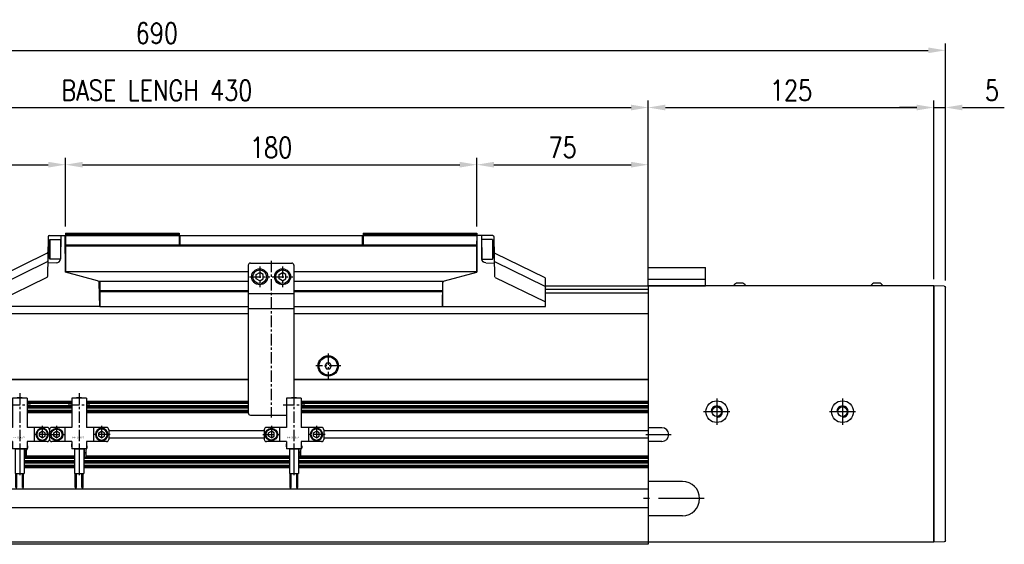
# Model space of a CAD drawing. Extents: x 8754 to 13695, y -84307 to -82568.
# Tile 28 of 34: x 12387 to 12818, y -83571 to -83342. Entities that reach past the tile are written whole.
import ezdxf

# ---------------------------------------------------------------- set-up
doc = ezdxf.new("R2010")
doc.units = 0
doc.header["$LTSCALE"] = 4
doc.header["$MEASUREMENT"] = 0
doc.linetypes.add('CENTER', pattern=[2, 1.25, -0.25, 0.25, -0.25])
doc.layers.get('0').update_dxf_attribs({"linetype": 'CONTINUOUS'})
doc.layers.get('Defpoints').update_dxf_attribs({"linetype": 'CONTINUOUS'})
for name, color, linetype in [('0.CENTER', 1, 'CENTER'), ('CENTER', 1, 'CENTER'), ('HATCH', 1, 'CONTINUOUS')]:
    doc.layers.add(name, color=color, linetype=linetype)
doc.styles.add('GHS', font='romans.shx', dxfattribs={"width": 0.8, "bigfont": 'ghs.shx'})
doc.styles.add('style1', font='txt')
doc.dimstyles.new('P3', dxfattribs={"dimscale": 3, "dimtxt": 3, "dimasz": 2.5, "dimexe": 1, "dimexo": 1, "dimgap": 1, "dimtad": 1, "dimdec": 3, "dimdsep": 46, "dimtxsty": 'GHS', "dimcen": 0, "dimclrd": 4, "dimclre": 4, "dimclrt": 4, "dimadec": 0, "dimazin": 0, "dimtfac": 1, "dimtdec": 3, "dimtmove": 0, "dimatfit": 3, "dimfxl": 0, "dimtolj": 1, "dimarcsym": 0})

# ---------------------------------------------------------------- blocks, each defined once
blk = doc.blocks.new('A$C33B1604B')
for p, q in [((125, 112), (0, 112)), ((0, 112), (0, 0)), ((125, 112), (125, 0)), ((6, 50), (0, 50)), ((6, 44), (0, 44)), ((15, 26.5), (0, 26.5)), ((15, 11.5), (0, 11.5)), ((125, 0), (0, 0))]:
    blk.add_line(p, q)
for centre, radius in [((30, 57), 4.75), ((85, 57), 4.75), ((30, 57), 2.1), ((85, 57), 2.1)]:
    blk.add_circle(centre, radius)
for centre, radius in [((6, 47), 3), ((15, 19), 7.5)]:
    blk.add_arc(centre, radius, 270, 90)
at = {"layer": 'CENTER', "ltscale": 4}
for p, q in [((30, 62.75), (30, 51.25)), ((85, 62.75), (85, 51.25)), ((24.25, 57), (35.75, 57)), ((79.25, 57), (90.75, 57)), ((-1, 47), (10, 47)), ((24.5, 19), (-2, 19))]:
    blk.add_line(p, q, dxfattribs=at)
at = {"layer": 'HATCH'}
for centre in [(30, 57), (85, 57)]:
    blk.add_arc(centre, 2.5, 270, 180, dxfattribs=at)
blk = doc.blocks.new('A$C5518646E')
for p, q in [((0, 8), (25, 8)), ((0, 0), (0, 8)), ((25, 0), (25, 8)), ((0, 3), (25, 3)), ((0, 0), (25, 0))]:
    blk.add_line(p, q)
blk = doc.blocks.new('A$C4794588B')
for p, q in [((0.49, 111.97), (5, 112.05)), ((5, 0.05), (5, 112.05)), ((0, 0.63), (0, 111.47)), ((0.49, 0.13), (5, 0.05))]:
    blk.add_line(p, q)
for centre, start, end in [((0.5, 111.47), 91, 180), ((0.5, 0.63), 180, 269)]:
    blk.add_arc(centre, 0.5, start, end)
blk = doc.blocks.new('A$C0D2E58D9')
blk.add_line((1.5, 1.65), (-1.5, 1.65))
for start, end in [(116.9757, 147.0826), (32.9174, 63.0243)]:
    blk.add_arc((0, -1.3), 3.31, start, end)
blk = doc.blocks.new('A$C6C9804CB')
for p, q in [((-9, 0), (9, 0)), ((-10, -1), (-10, -65.5)), ((10, -1), (10, -58.9)), ((-10, -13.38), (10, -13.38)), ((-10, -19.88), (10, -19.88)), ((-9, -66.5), (6.8, -66.5))]:
    blk.add_line(p, q)
for centre, start, end in [((-9, -1), 90, 180), ((9, -1), 0, 90), ((-9, -65.5), 180, 270)]:
    blk.add_arc(centre, 1, start, end)
at = {"layer": 'CENTER'}
blk.add_line((0, 1), (0, -67.5), dxfattribs=at)
blk = doc.blocks.new('A$C05BF0DAC')
for p, q in [((-1.25, 0.73), (0, 1.45)), ((-1.25, -0.73), (-1.25, 0.73)), ((1.25, 0.73), (0, 1.45)), ((1.25, -0.73), (1.25, 0.73)), ((0, -1.45), (-1.25, -0.73)), ((0, -1.45), (1.25, -0.73))]:
    blk.add_line(p, q)
for radius in [2.75, 2.4]:
    blk.add_circle((0, 0), radius)
at = {"layer": 'CENTER'}
for p, q in [((-3.75, 0), (3.75, 0)), ((0, 3.75), (0, -3.75))]:
    blk.add_line(p, q, dxfattribs=at)
blk = doc.blocks.new('A$C26567C98')
at = {"linetype": 'Continuous'}
for p, q in [((-13.05, 13.1), (-13.15, 13)), ((-13.15, 13), (-13.05, 12.9)), ((-6.65, 15.9), (-13.05, 15.9)), ((-13.05, 15.9), (-13.05, 13.1)), ((-8.75, 16.1), (-10.95, 16.1)), ((-10.95, 16.1), (-10.95, 15.9)), ((-8.75, 16.1), (-8.75, 15.9)), ((-6.65, 15.9), (-6.65, 13.1)), ((-6.65, 13.1), (-6.55, 13)), ((-6.55, 13), (-6.65, 12.9)), ((-13.05, 12.9), (-13.05, 3.1)), ((-6.65, 12.9), (-6.65, 3.1)), ((-22.85, 2.1), (-22.85, -2.1)), ((-13.05, 3.1), (-21.85, 3.1)), ((-16.15, 3.1), (-16.15, -3.1)), ((2.15, 3.1), (-6.65, 3.1)), ((-3.55, 3.1), (-3.55, -3.1)), ((3.15, 2.1), (3.15, -2.1)), ((-13.05, -3.1), (-21.85, -3.1)), ((-13.25, -4.1), (-13.25, -5.4)), ((-13.05, -4.1), (-13.25, -4.1)), ((-13.05, -3.1), (-13.05, -6.3)), ((2.15, -3.1), (-6.65, -3.1)), ((-6.65, -3.1), (-6.65, -6.3)), ((-13.05, -5.4), (-13.25, -5.4)), ((-6.65, -6.3), (-13.05, -6.3)), ((-11.85, -6.3), (-7.85, -6.3)), ((-11.85, -6.3), (-11.85, -17.1)), ((-7.85, -6.3), (-7.85, -17.1)), ((-7.65, -6.3), (-7.65, -9.8)), ((-6.65, -6.3), (-6.95, -6.8)), ((-6.95, -6.8), (-6.95, -10.1)), ((-6.45, -4.9), (-6.65, -4.9)), ((-6.45, -5.9), (-6.65, -5.9)), ((-6.45, -4.9), (-6.45, -5.9)), ((-7.65, -9.8), (-7.35, -10.1)), ((-6.95, -10.1), (-7.35, -10.1)), ((-11.85, -17.1), (-7.85, -17.1)), ((-11.55, -23.1), (-11.55, -17.1)), ((-11.05, -23.1), (-11.05, -17.1)), ((-8.65, -23.1), (-8.65, -17.1)), ((-8.15, -23.1), (-8.15, -17.1)), ((-11.55, -23.1), (-11.05, -23.1)), ((-8.65, -23.1), (-8.15, -23.1))]:
    blk.add_line(p, q, dxfattribs=at)
for p, q in [((-7.85, -9.5), (-7.65, -9.5)), ((-7.85, -10), (-7.45, -10))]:
    blk.add_line(p, q)
for centre, radius, start, end in [((-21.85, 2.1), 1, 90, 180), ((2.15, 2.1), 1, 0, 90), ((-21.85, -2.1), 1, 180, 270), ((2.15, -2.1), 1, 270, 0), ((-7.96, -8.1), 0.708, 278.7989, 81.201)]:
    blk.add_arc(centre, radius, start, end, dxfattribs=at)
at = {"layer": 'CENTER'}
for p, q in [((-9.85, 18.08), (-9.85, -13.49)), ((-14.61, 13), (-5.09, 13)), ((-9.85, -4.76), (-9.85, -18.6)), ((-11.3, -23.92), (-11.3, -16.26)), ((-8.4, -23.92), (-8.4, -16.26))]:
    blk.add_line(p, q, dxfattribs=at)
blk.add_blockref('A$C05BF0DAC', (-19.7, 0))
at = {"xscale": -1}
blk.add_blockref('A$C05BF0DAC', (0, 0), dxfattribs=at)
at = {"style": 'style1'}
blk.add_text('EE-SX672', height=0.8, dxfattribs=at).set_placement((-12.78, -1.69))
blk = doc.blocks.new('A$C313740DE')
for p, q in [((-7.51, 5.51), (-7.81, -11.85)), ((-7.01, 6), (-0.14, 6)), ((-2, 6), (-2.18, -4.19)), ((0, -10), (-0.14, 6)), ((0, 3.65), (-0.12, 3.65)), ((0, 0), (0, 3.65)), ((0, -3.65), (0, 0)), ((-7.91, -1.7), (-29.74, -12.37)), ((-0.06, -3.65), (0, -3.65)), ((-7.97, -5.54), (-29.74, -16.18)), ((-3.96, -5.96), (-7.71, -5.99)), ((-30.02, -25), (-30.02, -12.82)), ((-8.09, -12.29), (-29.74, -22.87)), ((14.08, -13.75), (0, -10)), ((15, -25), (14.82, -14.7)), ((15, -25), (-30.02, -25))]:
    blk.add_line(p, q)
for centre, radius, start, end in [((-7.01, 5.5), 0.5, 90, 179), ((-8.13, -1.25), 0.5, 296.0535, 359), ((-3.98, -4.16), 1.8, 270.5001, 359), ((-8.19, -5.1), 0.5, 296.0535, 359), ((-29.52, -12.82), 0.5, 116.0535, 180), ((-8.31, -11.84), 0.5, 296.0535, 359), ((-29.52, -16.63), 0.5, 116.0535, 180), ((13.82, -14.72), 1, 1, 75.0686), ((-29.52, -23.32), 0.5, 116.0535, 180)]:
    blk.add_arc(centre, radius, start, end)
blk = doc.blocks.new('A$C33215250')
for p, q in [((-1.5, 0.93), (0, 1.8)), ((-1.5, -0.93), (-1.5, 0.93)), ((1.5, 0.93), (0, 1.8)), ((1.5, -0.93), (1.5, 0.93)), ((0, -1.8), (-1.5, -0.93)), ((0, -1.8), (1.5, -0.93))]:
    blk.add_line(p, q)
for radius in [3.5, 2.98]:
    blk.add_circle((0, 0), radius)
at = {"layer": 'CENTER'}
for p, q in [((0, 4.5), (0, -4.5)), ((-4.5, 0), (4.5, 0))]:
    blk.add_line(p, q, dxfattribs=at)
blk = doc.blocks.new('A$C4B02556A')
for p, q in [((-4.25, 4.7), (-3.73, 5)), ((4.25, 4.7), (-4.25, 4.7)), ((-4.25, 0), (-4.25, 4.7)), ((3.73, 5), (-3.73, 5)), ((4.25, 4.7), (3.73, 5)), ((4.25, 4.7), (4.25, 0)), ((4.25, 0), (-4.25, 0))]:
    blk.add_line(p, q)
blk = doc.blocks.new('A$C29710B81')
for p, q in [((55.13, -16.85), (-24.88, -16.85)), ((155.13, -16.85), (75.13, -16.85)), ((55.13, -21.15), (-10.23, -21.15)), ((-9.88, -21.15), (-9.88, -32)), ((140.48, -21.15), (75.13, -21.15)), ((140.13, -21.15), (140.13, -32)), ((-10.04, -22.6), (-9.88, -22.6)), ((-9.88, -25), (55.13, -25)), ((-9.88, -25.5), (55.13, -25.5)), ((75.13, -25), (140.13, -25)), ((75.13, -25.5), (140.13, -25.5)), ((140.29, -22.6), (140.13, -22.6)), ((-9.88, -32), (55.13, -32)), ((75.13, -32), (140.13, -32))]:
    blk.add_line(p, q)
blk = doc.blocks.new('*D115')
at = {"color": 4, "lineweight": -2}
for p, q in [((12307.03, -83432.29), (12307.03, -83402.29)), ((12407.03, -83432.29), (12407.03, -83402.29)), ((12314.53, -83405.29), (12399.53, -83405.29))]:
    blk.add_line(p, q, dxfattribs=at)
at = {"color": 4}
for points in [[(12314.53, -83404.04), (12314.53, -83406.54), (12307.03, -83405.29)], [(12399.53, -83404.04), (12399.53, -83406.54), (12407.03, -83405.29)]]:
    blk.add_solid(points, dxfattribs=at)
at = {"layer": 'Defpoints', "color": 0}
for p in [(12407.03, -83405.29), (12307.03, -83435.29), (12407.03, -83435.29)]:
    blk.add_point(p, dxfattribs=at)
at = {"color": 4, "insert": (12357.03, -83397.79), "char_height": 9, "attachment_point": 5, "style": 'GHS'}
blk.add_mtext('\\A1;ST=100', dxfattribs=at)
blk = doc.blocks.new('*D116')
at = {"color": 4, "lineweight": -2}
for p, q in [((12407.03, -83432.29), (12407.03, -83402.29)), ((12587.03, -83432.29), (12587.03, -83402.29)), ((12414.53, -83405.29), (12579.53, -83405.29))]:
    blk.add_line(p, q, dxfattribs=at)
at = {"color": 4}
for points in [[(12414.53, -83404.04), (12414.53, -83406.54), (12407.03, -83405.29)], [(12579.53, -83404.04), (12579.53, -83406.54), (12587.03, -83405.29)]]:
    blk.add_solid(points, dxfattribs=at)
at = {"layer": 'Defpoints', "color": 0}
for p in [(12587.03, -83405.29), (12407.03, -83435.29), (12587.03, -83435.29)]:
    blk.add_point(p, dxfattribs=at)
at = {"color": 4, "insert": (12497.03, -83397.79), "char_height": 9, "attachment_point": 5, "style": 'GHS'}
blk.add_mtext('\\A1;180', dxfattribs=at)
blk = doc.blocks.new('*D117')
at = {"color": 4, "lineweight": -2}
for p, q in [((12587.03, -83432.29), (12587.03, -83402.29)), ((12662.03, -83455.29), (12662.03, -83402.29)), ((12594.53, -83405.29), (12654.53, -83405.29))]:
    blk.add_line(p, q, dxfattribs=at)
at = {"color": 4}
for points in [[(12594.53, -83404.04), (12594.53, -83406.54), (12587.03, -83405.29)], [(12654.53, -83404.04), (12654.53, -83406.54), (12662.03, -83405.29)]]:
    blk.add_solid(points, dxfattribs=at)
at = {"layer": 'Defpoints', "color": 0}
for p in [(12662.03, -83405.29), (12587.03, -83435.29), (12662.03, -83458.29)]:
    blk.add_point(p, dxfattribs=at)
at = {"color": 4, "insert": (12624.53, -83397.79), "char_height": 9, "attachment_point": 5, "style": 'GHS'}
blk.add_mtext('\\A1;75', dxfattribs=at)
blk = doc.blocks.new('*D118')
at = {"color": 4, "lineweight": -2}
for p, q in [((12232.03, -83447.29), (12232.03, -83377.29)), ((12239.53, -83380.29), (12654.53, -83380.29)), ((12662.03, -83447.29), (12662.03, -83377.29))]:
    blk.add_line(p, q, dxfattribs=at)
at = {"color": 4}
for points in [[(12239.53, -83379.04), (12239.53, -83381.54), (12232.03, -83380.29)], [(12654.53, -83379.04), (12654.53, -83381.54), (12662.03, -83380.29)]]:
    blk.add_solid(points, dxfattribs=at)
at = {"layer": 'Defpoints', "color": 0}
for p in [(12662.03, -83380.29), (12232.03, -83450.29), (12662.03, -83450.29)]:
    blk.add_point(p, dxfattribs=at)
at = {"color": 4, "insert": (12447.03, -83372.79), "char_height": 9, "attachment_point": 5, "style": 'GHS'}
blk.add_mtext('\\A1;BASE LENGH 430', dxfattribs=at)
blk = doc.blocks.new('*D119')
at = {"color": 4, "lineweight": -2}
for p, q in [((12662.03, -83455.29), (12662.03, -83377.29)), ((12669.53, -83380.29), (12779.53, -83380.29)), ((12787.03, -83455.29), (12787.03, -83377.29))]:
    blk.add_line(p, q, dxfattribs=at)
at = {"color": 4}
for points in [[(12669.53, -83379.04), (12669.53, -83381.54), (12662.03, -83380.29)], [(12779.53, -83379.04), (12779.53, -83381.54), (12787.03, -83380.29)]]:
    blk.add_solid(points, dxfattribs=at)
at = {"layer": 'Defpoints', "color": 0}
for p in [(12787.03, -83380.29), (12662.03, -83458.29), (12787.03, -83458.29)]:
    blk.add_point(p, dxfattribs=at)
at = {"color": 4, "insert": (12724.53, -83372.79), "char_height": 9, "attachment_point": 5, "style": 'GHS'}
blk.add_mtext('\\A1;125', dxfattribs=at)
blk = doc.blocks.new('*D120')
at = {"color": 4, "lineweight": -2}
for p, q in [((12779.53, -83380.29), (12772.03, -83380.29)), ((12787.03, -83455.29), (12787.03, -83377.29)), ((12787.03, -83380.29), (12792.03, -83380.29)), ((12792.03, -83455.87), (12792.03, -83377.29)), ((12799.53, -83380.29), (12817.83, -83380.29))]:
    blk.add_line(p, q, dxfattribs=at)
at = {"color": 4}
for points in [[(12779.53, -83379.04), (12779.53, -83381.54), (12787.03, -83380.29)], [(12799.53, -83379.04), (12799.53, -83381.54), (12792.03, -83380.29)]]:
    blk.add_solid(points, dxfattribs=at)
at = {"layer": 'Defpoints', "color": 0}
for p in [(12792.03, -83380.29), (12787.03, -83458.29), (12792.03, -83458.87)]:
    blk.add_point(p, dxfattribs=at)
at = {"color": 4, "insert": (12812.43, -83372.79), "char_height": 9, "attachment_point": 5, "style": 'GHS'}
blk.add_mtext('\\A1;5', dxfattribs=at)
blk = doc.blocks.new('*D121')
at = {"color": 4, "lineweight": -2}
for p, q in [((12102.03, -83455.87), (12102.03, -83352.29)), ((12109.53, -83355.29), (12784.53, -83355.29)), ((12792.03, -83455.87), (12792.03, -83352.29))]:
    blk.add_line(p, q, dxfattribs=at)
at = {"color": 4}
for points in [[(12109.53, -83354.04), (12109.53, -83356.54), (12102.03, -83355.29)], [(12784.53, -83354.04), (12784.53, -83356.54), (12792.03, -83355.29)]]:
    blk.add_solid(points, dxfattribs=at)
at = {"layer": 'Defpoints', "color": 0}
for p in [(12792.03, -83355.29), (12102.03, -83458.87), (12792.03, -83458.87)]:
    blk.add_point(p, dxfattribs=at)
at = {"color": 4, "insert": (12447.03, -83347.79), "char_height": 9, "attachment_point": 5, "style": 'GHS'}
blk.add_mtext('\\A1;690', dxfattribs=at)
blk = doc.blocks.new('A$C2796771B')
for p, q in [((3.28, 5.25), (2.56, 4)), ((4.72, 5.25), (3.28, 5.25)), ((5.44, 4), (4.72, 5.25)), ((2.56, 4), (3.28, 2.75)), ((3.28, 2.75), (4.72, 2.75)), ((4.72, 2.75), (5.44, 4))]:
    blk.add_line(p, q)
blk.add_circle((4, 4), 4)

msp = doc.modelspace()

# ---------------------------------------------------------------- linework, layer by layer
for p, q in [((12407.026, -83435.292), (12407.026, -83452.292)), ((12407.026, -83435.292), (12456.776, -83435.292)), ((12407.026, -83435.792), (12456.776, -83435.792)), ((12407.026, -83436.292), (12456.776, -83436.292)), ((12456.776, -83435.292), (12456.776, -83440.292)), ((12456.776, -83436.292), (12537.276, -83436.292)), ((12457.126, -83436.292), (12457.126, -83440.292)), ((12536.926, -83436.292), (12536.926, -83440.292)), ((12537.276, -83435.292), (12587.026, -83435.292)), ((12537.276, -83435.292), (12537.276, -83440.292)), ((12537.276, -83435.792), (12587.026, -83435.792)), ((12537.276, -83436.292), (12587.026, -83436.292)), ((12587.026, -83435.292), (12587.026, -83452.292)), ((12407.026, -83440.292), (12587.026, -83440.292)), ((12407.026, -83440.792), (12587.026, -83440.792)), ((12457.126, -83438.692), (12456.776, -83438.692)), ((12456.776, -83440.292), (12537.276, -83440.292)), ((12536.926, -83438.692), (12537.276, -83438.692)), ((12617.0436, -83458.292), (12662.026, -83458.292)), ((12617.0436, -83459.792), (12662.026, -83459.792)), ((12617.0436, -83461.292), (12662.026, -83461.292)), ((12232.026, -83470.292), (12487.026, -83470.292)), ((12507.026, -83470.292), (12662.026, -83470.292)), ((12487.026, -83499.292), (12232.026, -83499.292)), ((12232.026, -83499.292), (12487.026, -83499.292)), ((12662.026, -83499.292), (12507.026, -83499.292)), ((12507.026, -83499.292), (12662.026, -83499.292)), ((12662.026, -83499.292), (12662.026, -83571.292)), ((12409.826, -83508.792), (12390.226, -83508.792)), ((12409.826, -83509.292), (12390.226, -83509.292)), ((12409.826, -83509.792), (12390.226, -83509.792)), ((12487.026, -83508.792), (12416.226, -83508.792)), ((12487.026, -83509.292), (12416.226, -83509.292)), ((12487.026, -83509.792), (12416.226, -83509.792)), ((12662.026, -83508.792), (12510.226, -83508.792)), ((12662.026, -83509.292), (12510.226, -83509.292)), ((12662.026, -83509.792), (12510.226, -83509.792)), ((12409.826, -83510.792), (12390.226, -83510.792)), ((12409.826, -83511.292), (12390.226, -83511.292)), ((12409.826, -83511.792), (12390.226, -83511.792)), ((12409.826, -83512.792), (12390.226, -83512.792)), ((12409.826, -83513.292), (12390.226, -83513.292)), ((12409.826, -83513.792), (12390.226, -83513.792)), ((12487.026, -83510.792), (12416.226, -83510.792)), ((12487.026, -83511.292), (12416.226, -83511.292)), ((12487.026, -83511.792), (12416.226, -83511.792)), ((12487.026, -83512.792), (12416.226, -83512.792)), ((12487.026, -83513.292), (12416.226, -83513.292)), ((12487.026, -83513.792), (12416.226, -83513.792)), ((12662.026, -83510.792), (12510.226, -83510.792)), ((12662.026, -83511.292), (12510.226, -83511.292)), ((12662.026, -83511.792), (12510.226, -83511.792)), ((12662.026, -83512.792), (12510.226, -83512.792)), ((12662.026, -83513.292), (12510.226, -83513.292)), ((12662.026, -83513.792), (12510.226, -83513.792)), ((12494.026, -83521.742), (12426.026, -83521.742)), ((12662.026, -83521.742), (12520.026, -83521.742)), ((12494.026, -83524.842), (12426.026, -83524.842)), ((12662.026, -83524.842), (12520.026, -83524.842)), ((12389.226, -83532.792), (12389.026, -83532.792)), ((12389.426, -83533.292), (12389.026, -83533.292)), ((12411.026, -83533.792), (12389.026, -83533.792)), ((12411.026, -83534.792), (12389.026, -83534.792)), ((12411.026, -83535.292), (12389.026, -83535.292)), ((12411.026, -83535.792), (12389.026, -83535.792)), ((12411.026, -83532.792), (12389.926, -83532.792)), ((12411.026, -83533.292), (12389.926, -83533.292)), ((12415.426, -83533.292), (12415.026, -83533.292)), ((12505.026, -83533.792), (12415.026, -83533.792)), ((12505.026, -83534.792), (12415.026, -83534.792)), ((12505.026, -83535.292), (12415.026, -83535.292)), ((12505.026, -83535.792), (12415.026, -83535.792)), ((12505.026, -83532.792), (12415.926, -83532.792)), ((12505.026, -83533.292), (12415.926, -83533.292)), ((12662.026, -83532.792), (12509.026, -83532.792)), ((12662.026, -83533.292), (12509.026, -83533.292)), ((12662.026, -83533.792), (12509.026, -83533.792)), ((12662.026, -83534.792), (12509.026, -83534.792)), ((12662.026, -83535.292), (12509.026, -83535.292)), ((12662.026, -83535.792), (12509.026, -83535.792)), ((12411.026, -83536.792), (12389.026, -83536.792)), ((12411.026, -83537.292), (12389.026, -83537.292)), ((12411.026, -83537.792), (12389.026, -83537.792)), ((12505.026, -83536.792), (12415.026, -83536.792)), ((12505.026, -83537.292), (12415.026, -83537.292)), ((12505.026, -83537.792), (12415.026, -83537.792)), ((12662.026, -83536.792), (12509.026, -83536.792)), ((12662.026, -83537.292), (12509.026, -83537.292)), ((12662.026, -83537.792), (12509.026, -83537.792)), ((12662.026, -83547.192), (12232.026, -83547.192)), ((12662.026, -83555.392), (12232.026, -83555.392)), ((12662.026, -83570.292), (12232.026, -83570.292)), ((12662.026, -83571.292), (12232.026, -83571.292))]:
    msp.add_line(p, q)
at = {"color": 30}
msp.add_line((12677.276, -83458.142), (12677.276, -83458.292), dxfattribs=at)
msp.add_circle((12522.026, -83493.292), 4.45)
at = {"layer": '0.CENTER'}
for p, q in [((12522.026, -83487.842), (12522.026, -83498.742)), ((12527.476, -83493.292), (12516.576, -83493.292))]:
    msp.add_line(p, q, dxfattribs=at)

# ---------------------------------------------------------------- block references
for name, p in [('A$C313740DE', (12407.026, -83442.292)), ('A$C6C9804CB', (12497.026, -83448.292)), ('A$C33215250', (12492.026, -83454.292)), ('A$C33215250', (12502.026, -83454.292)), ('A$C29710B81', (12431.901, -83435.292)), ('A$C5518646E', (12662.026, -83458.292)), ('A$C33B1604B', (12662.026, -83570.292)), ('A$C0D2E58D9', (12702.026, -83458.792)), ('A$C0D2E58D9', (12762.026, -83458.792)), ('A$C2796771B', (12518.026, -83497.292)), ('A$C26567C98', (12396.876, -83523.292)), ('A$C26567C98', (12422.876, -83523.292)), ('A$C26567C98', (12516.876, -83523.292))]:
    msp.add_blockref(name, p)
at = {"xscale": -1}
for name, p in [('A$C313740DE', (12587.026, -83442.292)), ('A$C4794588B', (12792.026, -83570.3416))]:
    msp.add_blockref(name, p, dxfattribs=at)
at = {"rotation": 90}
msp.add_blockref('A$C4B02556A', (12404.9213, -83442.292), dxfattribs=at)
at = {"xscale": -1, "rotation": 270}
msp.add_blockref('A$C4B02556A', (12589.1307, -83442.292), dxfattribs=at)

# ---------------------------------------------------------------- dimensions: what is measured, and where the dimension line sits
for base, p1, p2, override, picture, middle in [((12792.026, -83355.292), (12102.026, -83458.8706), (12792.026, -83458.8706), {"dimarcsym": 2}, '*D121', (12447.026, -83347.792)), ((12587.026, -83405.292), (12407.026, -83435.292), (12587.026, -83435.292), {"dimtmove": 0, "dimarcsym": 2}, '*D116', (12497.026, -83397.792)), ((12662.026, -83405.292), (12587.026, -83435.292), (12662.026, -83458.292), {"dimtmove": 0, "dimarcsym": 2}, '*D117', (12624.526, -83397.792))]:
    dim = msp.add_linear_dim(base=base, p1=p1, p2=p2, dimstyle='P3', override=override)
    dim.commit()
    dim.dimension.update_dxf_attribs({"geometry": picture, "text_midpoint": middle})
for base, p1, p2, text, picture, middle in [((12662.026, -83380.292), (12232.026, -83450.292), (12662.026, -83450.292), 'BASE LENGH <>', '*D118', (12447.026, -83372.792)), ((12407.026, -83405.292), (12307.026, -83435.292), (12407.026, -83435.292), 'ST=<>', '*D115', (12357.026, -83397.792))]:
    dim = msp.add_linear_dim(base=base, p1=p1, p2=p2, text=text, dimstyle='P3', override={"dimarcsym": 2})
    dim.commit()
    dim.dimension.update_dxf_attribs({"geometry": picture, "text_midpoint": middle})
for base, p1, p2, picture, middle in [((12787.026, -83380.292), (12662.026, -83458.292), (12787.026, -83458.292), '*D119', (12724.526, -83380.292)), ((12792.026, -83380.292), (12787.026, -83458.292), (12792.026, -83458.8706), '*D120', (12812.426, -83380.292))]:
    dim = msp.add_linear_dim(base=base, p1=p1, p2=p2, dimstyle='P3', override={"dimtmove": 0, "dimarcsym": 2})
    dim.commit()
    dim.dimension.update_dxf_attribs({"geometry": picture, "text_midpoint": middle, "dimtype": 128})

doc.saveas('drawing.dxf')
